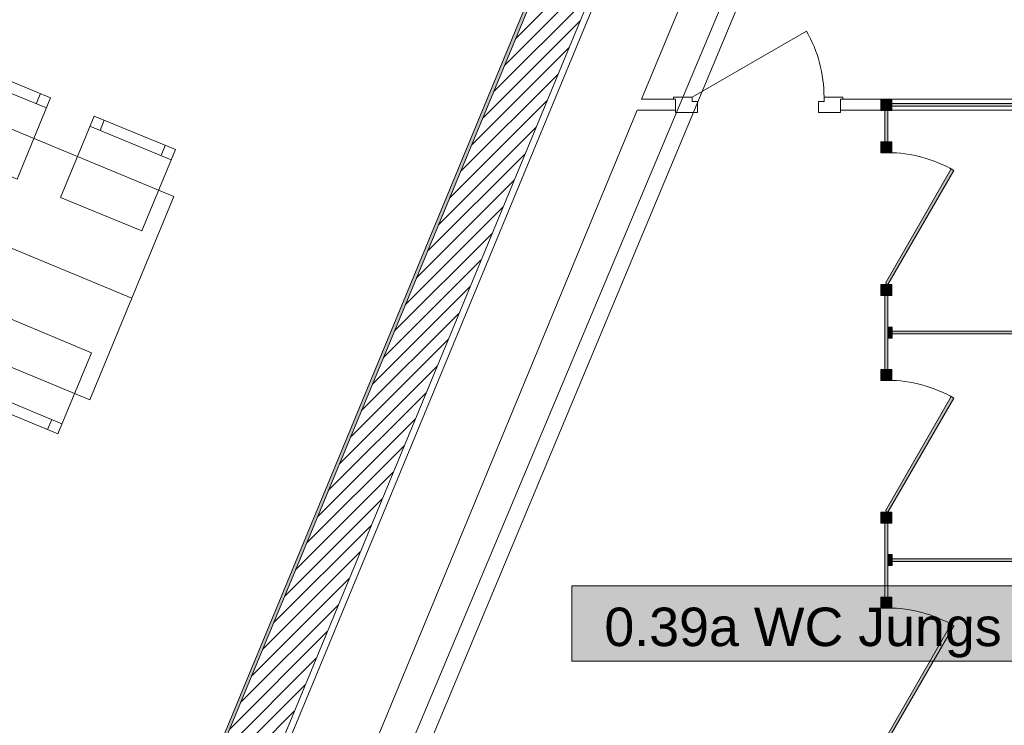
# Model space of a CAD drawing. Header units: metres. Extents: x -80 to 1923, y -189 to 69.
# Tile 139 of 256: x 945.71 to 950.19, y 20.59 to 23.8. Entities that reach past the tile are written whole.
import ezdxf
from ezdxf.enums import TextEntityAlignment as Align

# ---------------------------------------------------------------- set-up
doc = ezdxf.new("R2010")
doc.units = ezdxf.units.M
doc.header["$MEASUREMENT"] = 0
for name, color, linetype in [('10 Wand außen', 7, 'Continuous'), ('70 Heizung', 7, 'Continuous'), ('Neubau_10 Wand außen', 7, 'Continuous'), ('Neubau_10 Wand innen', 7, 'Continuous'), ('Neubau_50 Möblierung', 7, 'Continuous'), ('Neubau_80 Raum', 7, 'Continuous')]:
    doc.layers.add(name, color=color, linetype=linetype)
doc.styles.add('ERSTELLTER_STIL_1', font='ARIALN.TTF')
doc.styles.add('ERSTELLTER_STIL_3', font='arial.ttf')

# ---------------------------------------------------------------- blocks, each defined once
blk = doc.blocks.new('Blockrahmentür 1-Fl 27_32')
at = {"layer": 'Neubau_10 Wand innen', "color": 7, "linetype": 'Continuous', "lineweight": 13}
for p, q in [((0.3, -0.01), (-0.2197, 0.2898)), ((-0.3, -0.01), (-0.385, -0.01)), ((-0.385, -0.01), (-0.385, -0.02)), ((-0.385, -0.02), (-0.375, -0.02)), ((-0.375, -0.02), (-0.375, -0.08)), ((-0.3, -0.03), (-0.3, -0.01)), ((-0.275, -0.03), (-0.3, -0.03)), ((-0.275, -0.08), (-0.275, -0.03)), ((0.275, -0.08), (0.275, -0.03)), ((0.275, -0.03), (0.3, -0.03)), ((0.3, -0.03), (0.3, -0.01)), ((0.3, -0.01), (0.385, -0.01)), ((0.385, -0.02), (0.375, -0.02)), ((0.375, -0.02), (0.375, -0.08)), ((0.385, -0.01), (0.385, -0.02)), ((-0.375, -0.08), (-0.275, -0.08)), ((0.375, -0.08), (0.275, -0.08))]:
    blk.add_line(p, q, dxfattribs=at)
at = {"layer": 'Neubau_10 Wand innen', "color": 7, "linetype": 'Continuous', "lineweight": 9}
for p, q in [((-0.375, -0.07), (-0.375, -0.02)), ((-0.375, -0.07), (-0.375, -0.02)), ((0.375, -0.07), (0.375, -0.02)), ((0.375, -0.07), (0.375, -0.02))]:
    blk.add_line(p, q, dxfattribs=at)
blk.add_arc((0.3, -0.01), 0.6, 150.0201, 180, dxfattribs=at)
blk = doc.blocks.new('WC-Trennwand - freistehend - GSDE[8]_1', base_point=(949.6556, 20.3089))
at = {"layer": 'Neubau_50 Möblierung', "linetype": 'Continuous', "lineweight": 0, "true_color": 0xffffff}
for points in [[(949.6306, 23.3889), (949.6806, 23.3889), (949.6806, 23.4389), (949.6306, 23.4389)], [(949.6456, 23.4039), (949.6656, 23.4039), (949.6656, 23.4239), (949.6456, 23.4239)], [(951.3836, 23.3889), (951.4336, 23.3889), (951.4336, 23.4389), (951.3836, 23.4389)], [(951.3986, 23.4039), (951.4186, 23.4039), (951.4186, 23.4239), (951.3986, 23.4239)], [(949.6491, 23.2464), (949.6621, 23.2464), (949.6621, 23.3889), (949.6491, 23.3889)], [(949.6806, 23.4204), (949.6806, 23.4074), (951.3836, 23.4074), (951.3836, 23.4204)], [(951.4151, 22.4039), (951.4151, 23.3889), (951.4021, 23.3889), (951.4021, 22.4039)], [(949.6306, 23.1964), (949.6806, 23.1964), (949.6806, 23.2464), (949.6306, 23.2464)], [(949.6456, 23.2114), (949.6656, 23.2114), (949.6656, 23.2314), (949.6456, 23.2314)], [(949.6621, 22.5964), (949.9621, 23.116), (949.9508, 23.1225), (949.6508, 22.6029)], [(949.6306, 22.5464), (949.6806, 22.5464), (949.6806, 22.5964), (949.6306, 22.5964)], [(949.6456, 22.5614), (949.6656, 22.5614), (949.6656, 22.5814), (949.6456, 22.5814)], [(949.6491, 22.2114), (949.6621, 22.2114), (949.6621, 22.5464), (949.6491, 22.5464)], [(949.6621, 22.3539), (949.6821, 22.3539), (949.6821, 22.4039), (949.6621, 22.4039)], [(951.3836, 22.3539), (951.4336, 22.3539), (951.4336, 22.4039), (951.3836, 22.4039)], [(949.6821, 22.3854), (949.6821, 22.3724), (951.3836, 22.3724), (951.3836, 22.3854)], [(951.3986, 22.3689), (951.4186, 22.3689), (951.4186, 22.3889), (951.3986, 22.3889)], [(951.4151, 21.3689), (951.4151, 22.3539), (951.4021, 22.3539), (951.4021, 21.3689)], [(949.6306, 22.1614), (949.6806, 22.1614), (949.6806, 22.2114), (949.6306, 22.2114)], [(949.6456, 22.1764), (949.6656, 22.1764), (949.6656, 22.1964), (949.6456, 22.1964)], [(949.6621, 21.5614), (949.9621, 22.081), (949.9508, 22.0875), (949.6508, 21.5679)], [(949.6306, 21.5114), (949.6806, 21.5114), (949.6806, 21.5614), (949.6306, 21.5614)], [(949.6456, 21.5264), (949.6656, 21.5264), (949.6656, 21.5464), (949.6456, 21.5464)], [(949.6491, 21.1764), (949.6621, 21.1764), (949.6621, 21.5114), (949.6491, 21.5114)], [(949.6621, 21.3189), (949.6821, 21.3189), (949.6821, 21.3689), (949.6621, 21.3689)], [(951.3836, 21.3189), (951.4336, 21.3189), (951.4336, 21.3689), (951.3836, 21.3689)], [(949.6821, 21.3504), (949.6821, 21.3374), (951.3836, 21.3374), (951.3836, 21.3504)], [(951.3986, 21.3339), (951.4186, 21.3339), (951.4186, 21.3539), (951.3986, 21.3539)], [(951.4151, 20.3339), (951.4151, 21.3189), (951.4021, 21.3189), (951.4021, 20.3339)], [(949.6306, 21.1264), (949.6806, 21.1264), (949.6806, 21.1764), (949.6306, 21.1764)], [(949.6456, 21.1414), (949.6656, 21.1414), (949.6656, 21.1614), (949.6456, 21.1614)], [(949.6621, 20.5264), (949.9621, 21.046), (949.9508, 21.0525), (949.6508, 20.5329)], [(949.6306, 20.4764), (949.6806, 20.4764), (949.6806, 20.5264), (949.6306, 20.5264)], [(949.6456, 20.4914), (949.6656, 20.4914), (949.6656, 20.5114), (949.6456, 20.5114)], [(949.6491, 20.3339), (949.6621, 20.3339), (949.6621, 20.4764), (949.6491, 20.4764)], [(949.6306, 20.2839), (949.6806, 20.2839), (949.6806, 20.3339), (949.6306, 20.3339)], [(951.3836, 20.2839), (951.4336, 20.2839), (951.4336, 20.3339), (951.3836, 20.3339)], [(949.6456, 20.2989), (949.6656, 20.2989), (949.6656, 20.3189), (949.6456, 20.3189)], [(949.6806, 20.3024), (951.3836, 20.3024), (951.3836, 20.3154), (949.6806, 20.3154)], [(951.3986, 20.2989), (951.4186, 20.2989), (951.4186, 20.3189), (951.3986, 20.3189)]]:
    blk.add_hatch(color=7, dxfattribs=at).paths.add_polyline_path(points)
at = {"layer": 'Neubau_50 Möblierung', "color": 8, "linetype": 'Continuous', "lineweight": 18, "flags": 128}
for points in [[(949.6306, 23.3889), (949.6306, 23.4389), (949.6806, 23.4389), (949.6806, 23.3889)], [(949.6456, 23.4039), (949.6456, 23.4239), (949.6656, 23.4239), (949.6656, 23.4039)], [(951.3836, 23.3889), (951.3836, 23.4389), (951.4336, 23.4389), (951.4336, 23.3889)], [(951.3986, 23.4039), (951.3986, 23.4239), (951.4186, 23.4239), (951.4186, 23.4039)], [(949.6491, 23.2464), (949.6491, 23.3889), (949.6621, 23.3889), (949.6621, 23.2464)], [(949.6806, 23.4204), (951.3836, 23.4204), (951.3836, 23.4074), (949.6806, 23.4074)], [(951.4151, 22.4039), (951.4151, 23.3889), (951.4021, 23.3889), (951.4021, 22.4039)], [(949.6306, 23.1964), (949.6306, 23.2464), (949.6806, 23.2464), (949.6806, 23.1964)], [(949.6456, 23.2114), (949.6456, 23.2314), (949.6656, 23.2314), (949.6656, 23.2114)], [(949.6621, 22.5964), (949.6508, 22.6029), (949.9508, 23.1225), (949.9621, 23.116)], [(949.6306, 22.5464), (949.6306, 22.5964), (949.6806, 22.5964), (949.6806, 22.5464)], [(949.6456, 22.5614), (949.6456, 22.5814), (949.6656, 22.5814), (949.6656, 22.5614)], [(949.6491, 22.2114), (949.6491, 22.5464), (949.6621, 22.5464), (949.6621, 22.2114)], [(949.6621, 22.3539), (949.6621, 22.4039), (949.6821, 22.4039), (949.6821, 22.3539)], [(951.3836, 22.3539), (951.3836, 22.4039), (951.4336, 22.4039), (951.4336, 22.3539)], [(949.6821, 22.3854), (951.3836, 22.3854), (951.3836, 22.3724), (949.6821, 22.3724)], [(951.3986, 22.3689), (951.3986, 22.3889), (951.4186, 22.3889), (951.4186, 22.3689)], [(951.4151, 21.3689), (951.4151, 22.3539), (951.4021, 22.3539), (951.4021, 21.3689)], [(949.6306, 22.1614), (949.6306, 22.2114), (949.6806, 22.2114), (949.6806, 22.1614)], [(949.6456, 22.1764), (949.6456, 22.1964), (949.6656, 22.1964), (949.6656, 22.1764)], [(949.6621, 21.5614), (949.6508, 21.5679), (949.9508, 22.0875), (949.9621, 22.081)], [(949.6306, 21.5114), (949.6306, 21.5614), (949.6806, 21.5614), (949.6806, 21.5114)], [(949.6456, 21.5264), (949.6456, 21.5464), (949.6656, 21.5464), (949.6656, 21.5264)], [(949.6491, 21.1764), (949.6491, 21.5114), (949.6621, 21.5114), (949.6621, 21.1764)], [(949.6621, 21.3189), (949.6621, 21.3689), (949.6821, 21.3689), (949.6821, 21.3189)], [(951.3836, 21.3189), (951.3836, 21.3689), (951.4336, 21.3689), (951.4336, 21.3189)], [(949.6821, 21.3504), (951.3836, 21.3504), (951.3836, 21.3374), (949.6821, 21.3374)], [(951.3986, 21.3339), (951.3986, 21.3539), (951.4186, 21.3539), (951.4186, 21.3339)], [(951.4151, 20.3339), (951.4151, 21.3189), (951.4021, 21.3189), (951.4021, 20.3339)], [(949.6306, 21.1264), (949.6306, 21.1764), (949.6806, 21.1764), (949.6806, 21.1264)], [(949.6456, 21.1414), (949.6456, 21.1614), (949.6656, 21.1614), (949.6656, 21.1414)], [(949.6621, 20.5264), (949.6508, 20.5329), (949.9508, 21.0525), (949.9621, 21.046)], [(949.6306, 20.4764), (949.6306, 20.5264), (949.6806, 20.5264), (949.6806, 20.4764)], [(949.6456, 20.4914), (949.6456, 20.5114), (949.6656, 20.5114), (949.6656, 20.4914)], [(949.6491, 20.3339), (949.6491, 20.4764), (949.6621, 20.4764), (949.6621, 20.3339)], [(949.6306, 20.2839), (949.6306, 20.3339), (949.6806, 20.3339), (949.6806, 20.2839)], [(951.3836, 20.2839), (951.3836, 20.3339), (951.4336, 20.3339), (951.4336, 20.2839)], [(949.6456, 20.2989), (949.6456, 20.3189), (949.6656, 20.3189), (949.6656, 20.2989)], [(949.6806, 20.3024), (951.3836, 20.3024), (951.3836, 20.3154), (949.6806, 20.3154)], [(951.3986, 20.2989), (951.3986, 20.3189), (951.4186, 20.3189), (951.4186, 20.2989)]]:
    blk.add_lwpolyline(points, close=True, dxfattribs=at)
at = {"layer": 'Neubau_50 Möblierung', "color": 8, "linetype": 'Continuous', "lineweight": 18}
for centre in [(949.6621, 22.5964), (949.6621, 21.5614), (949.6621, 20.5264)]:
    blk.add_arc(centre, 0.6, 60, 90, dxfattribs=at)
blk = doc.blocks.new('Stuhl 02 27[167]_1', base_point=(946.0404, 22.2872))
at = {"layer": 'Neubau_50 Möblierung', "color": 8, "linetype": 'Continuous', "lineweight": 18}
for p, q in [((945.9058, 21.9641), (945.5366, 22.118)), ((945.5827, 22.0987), (945.5635, 22.0526)), ((945.8596, 21.9834), (945.8404, 21.9372))]:
    blk.add_line(p, q, dxfattribs=at)
at = {"layer": 'Neubau_50 Möblierung', "color": 8, "linetype": 'Continuous', "lineweight": 18, "flags": 128}
blk.add_lwpolyline([(946.0404, 22.2872), (945.6712, 22.4411), (945.5173, 22.0718), (945.8866, 21.918)], close=True, dxfattribs=at)
blk = doc.blocks.new('Stuhl 02 27[169]_1', base_point=(946.2695, 22.8406))
at = {"layer": 'Neubau_50 Möblierung', "color": 8, "linetype": 'Continuous', "lineweight": 18}
for p, q in [((946.079, 23.2975), (946.098, 23.3437)), ((946.4026, 23.1643), (946.0327, 23.3165)), ((946.3564, 23.1833), (946.3754, 23.2296))]:
    blk.add_line(p, q, dxfattribs=at)
at = {"layer": 'Neubau_50 Möblierung', "color": 8, "linetype": 'Continuous', "lineweight": 18, "flags": 128}
blk.add_lwpolyline([(946.2695, 22.8406), (945.8996, 22.9928), (946.0517, 23.3627), (946.4217, 23.2106)], close=True, dxfattribs=at)
blk = doc.blocks.new('Stuhl 02 27[170]_1', base_point=(945.7014, 23.0761))
at = {"layer": 'Neubau_50 Möblierung', "color": 8, "linetype": 'Continuous', "lineweight": 18}
for p, q in [((945.5113, 23.5331), (945.5304, 23.5794)), ((945.8349, 23.3997), (945.4651, 23.5522)), ((945.7887, 23.4188), (945.8077, 23.465))]:
    blk.add_line(p, q, dxfattribs=at)
at = {"layer": 'Neubau_50 Möblierung', "color": 8, "linetype": 'Continuous', "lineweight": 18, "flags": 128}
blk.add_lwpolyline([(945.7014, 23.0761), (945.3317, 23.2286), (945.4842, 23.5984), (945.854, 23.4459)], close=True, dxfattribs=at)
blk = doc.blocks.new('Schultisch 27[257]_1', base_point=(946.224, 22.5353))
at = {"layer": 'Neubau_50 Möblierung', "color": 8, "linetype": 'Continuous', "lineweight": 18, "flags": 128}
blk.add_lwpolyline([(946.224, 22.5353), (945.1152, 22.9943), (944.924, 22.5324), (946.0327, 22.0734)], close=True, dxfattribs=at)
blk = doc.blocks.new('Schultisch 27[258]_1', base_point=(946.224, 22.5353))
at = {"layer": 'Neubau_50 Möblierung', "color": 8, "linetype": 'Continuous', "lineweight": 18, "flags": 128}
blk.add_lwpolyline([(946.224, 22.5353), (945.1152, 22.9943), (945.3065, 23.4563), (946.4152, 22.9973)], close=True, dxfattribs=at)
blk = doc.blocks.new('WC Jungs_0.39a_75_1', base_point=(961.807, -12.0819))
at = {"layer": 'Neubau_80 Raum', "linetype": 'Continuous', "lineweight": 0, "true_color": 0x272a1c}
blk.add_hatch(color=250, dxfattribs=at).paths.add_polyline_path([(948.2245, 20.8841), (950.3281, 20.8841), (950.3281, 21.2279), (948.2245, 21.2279)])
at = {"layer": 'Neubau_80 Raum', "color": 7, "linetype": 'Continuous', "lineweight": 9, "flags": 128}
blk.add_lwpolyline([(948.2245, 20.8841), (950.3281, 20.8841), (950.3281, 21.2279), (948.2245, 21.2279)], close=True, dxfattribs=at)
at = {"layer": 'Neubau_80 Raum', "color": 7, "lineweight": 9, "style": 'ERSTELLTER_STIL_3'}
blk.add_attdef('stApartmentId', text='', height=0.175, dxfattribs=at).set_placement((949.2763, 21.0407), align=Align.MIDDLE_CENTER)
at = {"layer": 'Neubau_80 Raum', "color": 7, "lineweight": 9}
for tag, height, style, p in [('DUMMY_850', 0.2, 'ERSTELLTER_STIL_1', (963.3567, -10.5422)), ('ROOM_NAME', 0.2, 'ERSTELLTER_STIL_1', (961.0214, -10.6014)), ('ROOM_NUMBER', 0.175, 'ERSTELLTER_STIL_3', (961.1861, -11.1523)), ('measuredNetAreaCode', 0.175, 'ERSTELLTER_STIL_3', (961.1861, -11.6679)), ('perimeterCode', 0.175, 'ERSTELLTER_STIL_3', (961.1861, -12.0116)), ('ceilingHeightCode', 0.175, 'ERSTELLTER_STIL_3', (961.1861, -12.3554)), ('measuredAreaCode', 0.175, 'ERSTELLTER_STIL_3', (961.1861, -12.6991)), ('DUMMY_851_0', 0.175, 'ERSTELLTER_STIL_3', (963.1169, -12.6991)), ('DUMMY_852', 0.175, 'ERSTELLTER_STIL_3', (961.1861, -13.0429)), ('DUMMY_851_1', 0.175, 'ERSTELLTER_STIL_3', (963.1169, -13.0429)), ('DUMMY_853', 0.175, 'ERSTELLTER_STIL_3', (961.1861, -13.3866)), ('DUMMY_851_2', 0.175, 'ERSTELLTER_STIL_3', (963.1169, -13.3866))]:
    blk.add_attdef(tag, text='', height=height, dxfattribs=dict(at, style=style)).set_placement(p, align=Align.TOP_LEFT)

msp = doc.modelspace()

# ---------------------------------------------------------------- hatches: boundary and pattern name
at = {"layer": 'Neubau_10 Wand außen', "linetype": 'Continuous', "lineweight": 0, "true_color": 0x000000}
h = msp.add_hatch(dxfattribs=at)
h.set_pattern_fill('Hochlochziegel_0001', color=18, style=0, pattern_type=2)
h.set_pattern_definition([(45, (929.77, 0), (-0.03535534, 0.03535534), [])])
h.paths.add_polyline_path([(948.5742, 24.8769), (948.3568, 24.6514), (945.0889, 16.762), (945.3107, 16.6702), (948.71, 24.8769)])
h = msp.add_hatch(dxfattribs=at)
h.set_pattern_fill('Gips_0001', color=18, style=0, pattern_type=2)
h.set_pattern_definition([(45, (929.770002, 0), (-0.01767767, 0.01767767), [0, -0.025])])
h.paths.add_polyline_path([(948.3284, 24.6219), (945.0751, 16.7678), (945.0889, 16.762), (948.3446, 24.6219)])

# ---------------------------------------------------------------- linework, layer by layer
at = {"layer": '10 Wand außen', "color": 7, "linetype": 'Continuous', "lineweight": 9, "flags": 128}
for points in [[(948.5693, 24.4583), (946.347, 19.0932)], [(948.5424, 23.4395), (948.9644, 24.4583)], [(947.2553, 20.3322), (948.5216, 23.3895)]]:
    msp.add_lwpolyline(points, dxfattribs=at)
at = {"layer": '70 Heizung', "color": 5, "linetype": 'Continuous', "lineweight": 18}
msp.add_line((949.1062, 24.3462), (946.3865, 17.8701), dxfattribs=at)
at = {"layer": '70 Heizung', "color": 1, "linetype": 'Continuous', "lineweight": 13}
msp.add_line((949.1499, 24.2706), (946.6874, 18.3789), dxfattribs=at)
at = {"layer": 'Neubau_10 Wand außen', "color": 7, "linetype": 'Continuous', "lineweight": 13}
msp.add_line((948.3446, 24.6219), (945.0889, 16.762), dxfattribs=at)
at = {"layer": 'Neubau_10 Wand außen', "color": 7, "linetype": 'Continuous', "lineweight": 13, "flags": 128}
for points in [[(945.3107, 16.6702), (948.71, 24.8769)], [(948.3284, 24.6219), (945.0751, 16.7678)]]:
    msp.add_lwpolyline(points, dxfattribs=at)
at = {"layer": 'Neubau_10 Wand innen', "color": 7, "linetype": 'Continuous', "lineweight": 9}
for p, q in [((948.697, 23.3895), (948.697, 23.4395)), ((949.447, 23.3894), (949.447, 23.4394))]:
    msp.add_line(p, q, dxfattribs=at)
at = {"layer": 'Neubau_10 Wand innen', "color": 7, "linetype": 'Continuous', "lineweight": 9, "flags": 128}
for points in [[(948.697, 23.4395), (948.5424, 23.4395)], [(951.4086, 23.4392), (949.447, 23.4394)], [(948.5216, 23.3895), (948.697, 23.3895)], [(949.447, 23.3894), (951.4086, 23.3892)]]:
    msp.add_lwpolyline(points, dxfattribs=at)

# ---------------------------------------------------------------- block references
at = {"layer": 'Neubau_10 Wand innen', "color": 7, "linetype": 'Continuous', "lineweight": 13, "xscale": -1, "rotation": 359.9929659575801}
msp.add_blockref('Blockrahmentür 1-Fl 27_32', (949.072, 23.4595), dxfattribs=at)
at = {"layer": 'Neubau_50 Möblierung', "color": 8, "linetype": 'Continuous', "lineweight": 18}
for name, p in [('Stuhl 02 27[170]_1', (945.7014, 23.0761)), ('Schultisch 27[258]_1', (946.224, 22.5353)), ('WC-Trennwand - freistehend - GSDE[8]_1', (949.6556, 20.3089)), ('Stuhl 02 27[169]_1', (946.2695, 22.8406)), ('Schultisch 27[257]_1', (946.224, 22.5353)), ('Stuhl 02 27[167]_1', (946.0404, 22.2872))]:
    msp.add_blockref(name, p, dxfattribs=at)
at = {"layer": 'Neubau_80 Raum', "color": 7, "linetype": 'Continuous', "lineweight": 13}
ref = msp.add_blockref('WC Jungs_0.39a_75_1', (961.807, -12.0819), dxfattribs=at)
ref.add_attrib('stApartmentId', '0.39a WC Jungs', dxfattribs={"color": 7, "lineweight": 9, "height": 0.175, "style": 'ERSTELLTER_STIL_3'}).set_placement((949.2763, 21.0407), align=Align.MIDDLE_CENTER)

doc.saveas('drawing.dxf')
